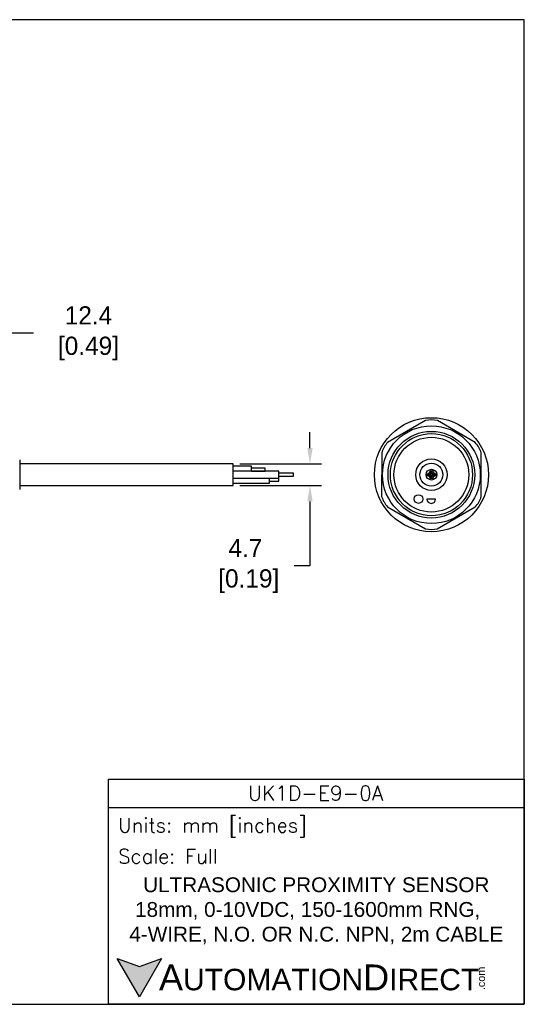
# Model space of a CAD drawing. Header units: inches. Extents: x 0 to 280, y 0 to 216.
# Tile 5 of 5: x 169 to 280, y 0 to 216. Entities that reach past the tile are written whole.
import ezdxf

# ---------------------------------------------------------------- set-up
doc = ezdxf.new("R2010")
doc.units = ezdxf.units.IN
doc.header["$LTSCALE"] = 10
doc.header["$MEASUREMENT"] = 0
doc.layers.add('DIM', color=140, linetype='Continuous')
doc.layers.add('Text', color=140, linetype='Continuous')
doc.styles.add('\\M+2ABAC\\M+2A6A11', font='txt')
doc.styles.add('ROMANS', font='romans.shx')
doc.dimstyles.get("Standard").update_dxf_attribs({"dimtxt": 4, "dimasz": 3.5, "dimexe": 2.5, "dimexo": 1.5, "dimgap": 1, "dimtad": 0, "dimtih": 1, "dimtoh": 1, "dimdec": 1, "dimzin": 0, "dimdsep": 46, "dimtxsty": 'Standard', "dimcen": 0, "dimadec": 0, "dimazin": 0, "dimtfac": 1, "dimtdec": 1, "dimtofl": 0, "dimtmove": 0, "dimatfit": 3, "dimfxl": 0, "dimtolj": 1, "dimtzin": 0, "dimarcsym": 0})

# ---------------------------------------------------------------- blocks, each defined once
blk = doc.blocks.new('*D5')
at = {"layer": 'Defpoints', "color": 0}
for p in [(153.46, 147.13), (165.85, 124.13), (153.46, 118.97)]:
    blk.add_point(p, dxfattribs=at)
at = {"layer": 'DIM', "color": 0, "lineweight": -2}
for p, q in [((153.46, 120.47), (153.46, 149.63)), ((165.85, 125.63), (165.85, 149.63)), ((162.35, 147.13), (156.96, 147.13)), ((171.84, 147.13), (165.85, 147.13))]:
    blk.add_line(p, q, dxfattribs=at)
at = {"layer": 'DIM', "color": 0}
for points in [[(156.96, 147.71), (156.96, 146.54), (153.46, 147.13)], [(162.35, 147.71), (162.35, 146.54), (165.85, 147.13)]]:
    blk.add_solid(points, dxfattribs=at)
at = {"layer": 'DIM', "color": 0, "insert": (183.17, 147.13), "char_height": 4, "attachment_point": 5}
blk.add_mtext('\\A1; 12.4\\P [0.49]', dxfattribs=at)
blk = doc.blocks.new('*D3')
at = {"layer": 'Defpoints', "color": 0}
for p in [(215.61, 118.48), (215.61, 113.78), (232.46, 113.78)]:
    blk.add_point(p, dxfattribs=at)
at = {"layer": 'DIM', "color": 0, "lineweight": -2}
for p, q in [((232.46, 121.98), (232.46, 125.48)), ((217.11, 118.48), (234.96, 118.48)), ((217.11, 113.78), (234.96, 113.78)), ((232.46, 110.28), (232.46, 96.12)), ((232.46, 96.12), (228.96, 96.12))]:
    blk.add_line(p, q, dxfattribs=at)
at = {"layer": 'DIM', "color": 0}
for points in [[(231.88, 121.98), (233.05, 121.98), (232.46, 118.48)], [(231.88, 110.28), (233.05, 110.28), (232.46, 113.78)]]:
    blk.add_solid(points, dxfattribs=at)
at = {"layer": 'DIM', "color": 0, "insert": (218.3, 96.12), "char_height": 4, "attachment_point": 5}
blk.add_mtext('\\A1;4.7\\P [0.19]', dxfattribs=at)

msp = doc.modelspace()

# ---------------------------------------------------------------- hatches: boundary and pattern name
at = {"layer": 'Text'}
msp.add_hatch(color=256, dxfattribs=at).paths.add_polyline_path([(199.93, 10.07), (195.08, 8.31), (190.23, 10.07), (195.08, 1.67)])

# ---------------------------------------------------------------- linework, layer by layer
for p, q in [((257.8, 127.98), (249.47, 123.2)), ((268.69, 123.17), (260.39, 127.98)), ((248.18, 120.95), (248.16, 111.35)), ((269.98, 111.32), (269.99, 120.92)), ((168.85, 119.38), (168.85, 112.89)), ((215.61, 118.48), (168.85, 118.48)), ((215.61, 113.78), (215.61, 118.48)), ((219.61, 117.98), (215.61, 117.98)), ((225.61, 116.88), (215.61, 116.88)), ((219.61, 116.88), (219.61, 117.98)), ((222.61, 117.58), (219.61, 117.58)), ((219.61, 116.89), (222.61, 116.89)), ((222.61, 116.89), (222.61, 117.58)), ((225.61, 115.38), (225.61, 116.88)), ((215.61, 115.38), (225.61, 115.38)), ((223.61, 114.28), (223.61, 115.38)), ((225.61, 115.33), (223.61, 115.33)), ((223.61, 114.73), (225.61, 114.73)), ((228.82, 116.43), (225.61, 116.43)), ((225.61, 115.83), (228.82, 115.83)), ((225.61, 114.73), (225.61, 115.33)), ((228.82, 115.83), (228.82, 116.43)), ((168.85, 113.78), (215.61, 113.78)), ((215.61, 114.28), (223.61, 114.28)), ((260, 110.8), (258.1, 110.8)), ((249.46, 109.1), (257.76, 104.29)), ((260.36, 104.29), (268.68, 109.07))]:
    msp.add_line(p, q)
for centre, radius in [((259.08, 116.13), 12.5), ((259.06, 116.13), 10.72), ((259.06, 116.13), 9.5), ((259.08, 116.13), 9), ((259.06, 116.13), 8.2), ((259.08, 116.13), 3.45), ((259.06, 116.13), 2.5), ((259.08, 116.13), 1.18), ((259.08, 116.68), 0.375), ((259.08, 116.68), 0.15), ((258.53, 116.13), 0.375), ((258.53, 116.13), 0.172), ((259.08, 115.58), 0.375), ((259.08, 115.58), 0.15), ((259.63, 116.13), 0.375), ((259.63, 116.13), 0.15), ((256.22, 110.8), 0.95)]:
    msp.add_circle(centre, radius)
for centre, radius, start, end in [((259.1, 122.47), 5.66, 76.7986, 103.2975), ((253.6, 119.32), 5.66, 136.7986, 163.2975), ((264.57, 119.28), 5.66, 16.7986, 43.2975), ((253.58, 112.98), 5.66, 196.7986, 223.2975), ((259.05, 110.8), 0.95, 180, 0), ((264.55, 112.95), 5.66, 316.7986, 343.2975), ((259.06, 109.8), 5.66, 256.7986, 283.2975)]:
    msp.add_arc(centre, radius, start, end)
at = {"layer": 'Defpoints'}
msp.add_lwpolyline([(279.4, 215.9), (0, 215.9), (0, 0), (279.4, 0)], close=True, dxfattribs=at)
at = {"layer": 'Text'}
msp.add_line((188.28, 43.12), (279.4, 43.12), dxfattribs=at)
for points in [[(188.28, 0), (188.28, 49.4), (279.4, 49.4), (279.4, 0)], [(199.93, 10.07), (195.08, 1.67), (190.23, 10.07), (195.08, 8.31)]]:
    msp.add_lwpolyline(points, close=True, dxfattribs=at)

# ---------------------------------------------------------------- texts
at = {"layer": 'Text', "linetype": 'Continuous', "insert": (233.7, 46.3), "char_height": 3.248, "width": 61.1425, "attachment_point": 5, "style": 'ROMANS'}
msp.add_mtext('UK1D-E9-0A', dxfattribs=at)
at = {"layer": 'Text', "attachment_point": 4}
for s, insert, char_height, width, style in [(' Units: mm [inches]', (188.28, 38.75), 3.1404, 91.118, 'ROMANS'), (' Scale: Full', (188.28, 32.47), 3.1404, 91.118, 'ROMANS'), ('{\\fArial|b0|i0|c0|p34;     \\H1.2x;A\\H0.8333x;UTOMATION\\H1.2x;D\\H0.8333x;IRECT}', (190.23, 5.87), 4.7106, 79.7962, '\\M+2ABAC\\M+2A6A11')]:
    msp.add_mtext(s, dxfattribs=dict(at, insert=insert, char_height=char_height, width=width, style=style))
at = {"layer": 'Text', "linetype": 'Continuous', "insert": (233.84, 20.5), "char_height": 3.2482, "width": 93.3046, "attachment_point": 5}
msp.add_mtext('{\\fArial|b0|i0|c0|p34;ULTRASONIC PROXIMITY SENSOR\\P18mm, 0-10VDC, 150-1600mm RNG,    4-WIRE, N.O. OR N.C. NPN, 2m CABLE}', dxfattribs=at)
at = {"layer": 'Text', "insert": (269.12, 3.11), "char_height": 1.6958, "width": 5.0253, "attachment_point": 1, "rotation": 90, "style": '\\M+2ABAC\\M+2A6A11'}
msp.add_mtext('{\\fArial|b0|i0|c0|p34;.com}', dxfattribs=at)

# ---------------------------------------------------------------- dimensions: what is measured, and where the dimension line sits
at = {"layer": 'DIM'}
dim = msp.add_linear_dim(base=(153.46, 147.13), p1=(165.85, 124.13), p2=(153.46, 118.97), angle=180, text=' <>', dimstyle='Standard', override={"dimpost": '\\X', "dimtmove": 1}, dxfattribs=at)
dim.commit()
dim.dimension.update_dxf_attribs({"geometry": '*D5', "text_midpoint": (183.17, 151.77), "dimtype": 160})
dim = msp.add_linear_dim(base=(232.46, 113.78), p1=(215.61, 118.48), p2=(215.61, 113.78), angle=90, dimstyle='Standard', override={"dimpost": '\\X'}, dxfattribs=at)
dim.commit()
dim.dimension.update_dxf_attribs({"geometry": '*D3', "text_midpoint": (218.3, 96.12), "dimtype": 160})

doc.saveas('drawing.dxf')
